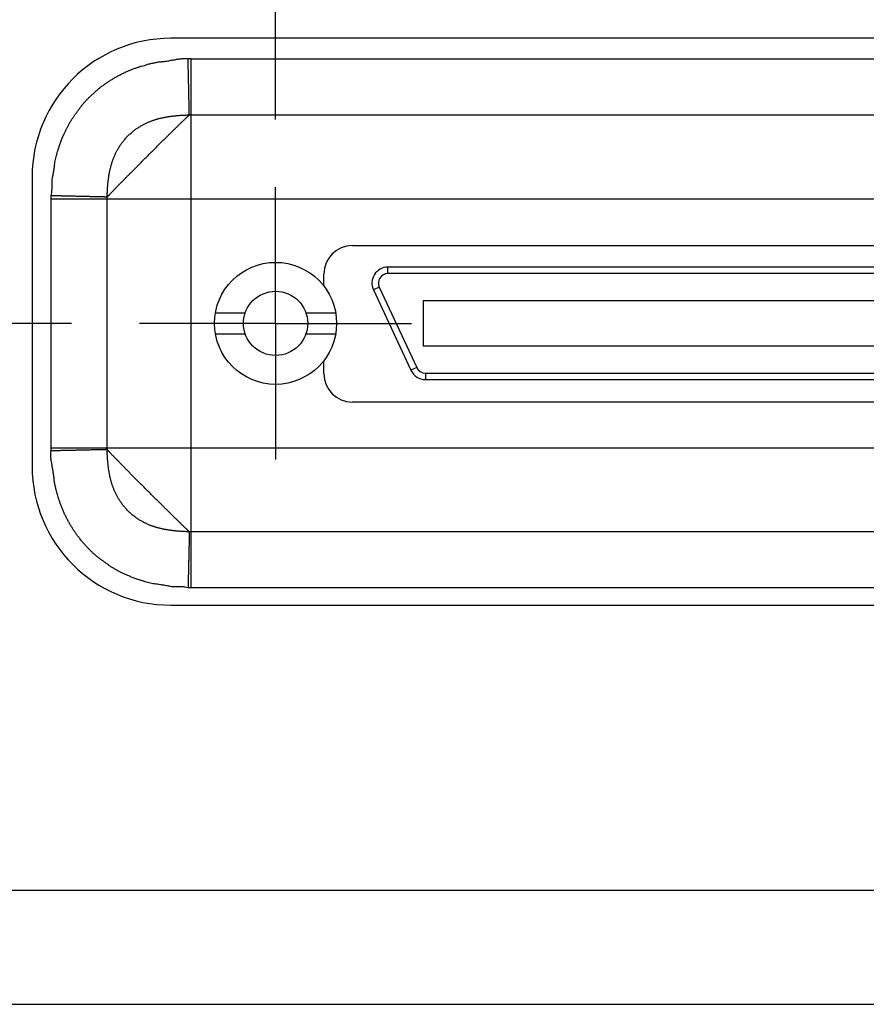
# Model space of a CAD drawing. Header units: inches. Extents: x 0 to 34, y 0 to 22.
# Tile 4 of 24: x 10.1 to 10.9, y 5.6 to 6.5. Entities that reach past the tile are written whole.
import ezdxf

# ---------------------------------------------------------------- set-up
doc = ezdxf.new("R2010")
doc.units = ezdxf.units.IN
doc.header["$LTSCALE"] = 1.87
doc.header["$MEASUREMENT"] = 0
doc.linetypes.add('CENTER', pattern=[0.6, 0.375, -0.075, 0.075, -0.075])
doc.layers.get('0').update_dxf_attribs({"linetype": 'CONTINUOUS'})
doc.layers.add('DEFAULT_1', color=7, linetype='CENTER')
doc.layers.add('DIMENSIONS', color=7, linetype='CONTINUOUS')
doc.styles.get("Standard").update_dxf_attribs({"font": 'txt', "width": 0.8})
doc.dimstyles.new('DIMSTYLE_2', dxfattribs={"dimtxt": 0.125, "dimasz": 0.18, "dimexe": 0.18, "dimexo": 0.0625, "dimgap": 0.09, "dimtad": 0, "dimtih": 1, "dimtoh": 1, "dimdec": 3, "dimlfac": 1.333333, "dimzin": 4, "dimdsep": 46, "dimtxsty": 'STANDARD', "dimblk": '_FILLED', "dimblk1": '_FILLED', "dimblk2": '_FILLED', "dimcen": 0.09, "dimadec": 0, "dimazin": 0, "dimtp": 0.01, "dimtm": 0.01, "dimtfac": 1, "dimtdec": 3, "dimtofl": 0, "dimtmove": 0, "dimatfit": 3, "dimldrblk": '_FILLED', "dimfxl": 1, "dimtolj": 1, "dimtzin": 4, "dimarcsym": 0})

# ---------------------------------------------------------------- blocks, each defined once
blk = doc.blocks.new('*D3')
at = {"layer": 'DIMENSIONS', "color": 2, "linetype": 'CONTINUOUS'}
blk.add_line((10.1346, 6.23322), (5.66877, 6.23322), dxfattribs=at)
at = {"layer": 'DIMENSIONS', "color": 2, "linetype": 'CONTINUOUS', "width": 0.8}
for s, p in [('[', (4.90627, 6.17072)), (']', (5.50627, 6.17072)), ('2X ', (4.08127, 6.17072)), ('.835', (4.38127, 6.17072)), ('21.21', (5.00627, 6.17072))]:
    blk.add_text(s, height=0.125, dxfattribs=at).set_placement(p)
blk = doc.blocks.new('_FILLED')
at = {"color": 0, "linetype": 'BYBLOCK'}
blk.add_solid([(0, 0), (-1, 0.1736), (-1, -0.1736)], dxfattribs=at)
blk = doc.blocks.new('*D20')
at = {"layer": 'DIMENSIONS', "color": 2, "linetype": 'CONTINUOUS'}
blk.add_line((10.32218, 6.42079), (10.32218, 7.59206), dxfattribs=at)
at = {"layer": 'DIMENSIONS', "color": 2, "linetype": 'CONTINUOUS', "width": 0.8}
for s, p in [(']', (10.38468, 8.97956)), ('134.31', (10.38468, 8.37956)), ('[', (10.38468, 8.27956)), ('5.288', (10.38468, 7.65456))]:
    blk.add_text(s, height=0.125, rotation=90, dxfattribs=at).set_placement(p)
blk = doc.blocks.new('*D21')
at = {"layer": 'DIMENSIONS', "color": 2, "linetype": 'CONTINUOUS'}
blk.add_line((11.43537, 6.42079), (11.43537, 7.59206), dxfattribs=at)
at = {"layer": 'DIMENSIONS', "color": 2, "linetype": 'CONTINUOUS', "width": 0.8}
for s, p in [(']', (11.49787, 8.97956)), ('172.01', (11.49787, 8.37956)), ('[', (11.49787, 8.27956)), ('6.772', (11.49787, 7.65456))]:
    blk.add_text(s, height=0.125, rotation=90, dxfattribs=at).set_placement(p)

msp = doc.modelspace()

# ---------------------------------------------------------------- linework, layer by layer
at = {"color": 7, "linetype": 'CONTINUOUS'}
for p, q in [((11.53165, 6.49534), (10.2259, 6.49534)), ((10.0984, 6.36784), (10.0984, 6.10159)), ((10.39277, 6.30475), (11.36477, 6.30475)), ((11.33202, 6.28489), (10.42552, 6.28489)), ((10.36652, 6.26847), (10.36652, 6.2785)), ((11.33202, 6.27899), (10.42552, 6.27899)), ((10.36582, 6.26847), (10.36652, 6.26847)), ((10.4175, 6.26638), (10.45192, 6.19256)), ((10.41214, 6.26389), (10.44657, 6.19007)), ((10.458, 6.25389), (10.458, 6.21255)), ((11.29954, 6.25389), (10.458, 6.25389)), ((10.2669, 6.24281), (10.29425, 6.24281)), ((10.3501, 6.24281), (10.37745, 6.24281)), ((10.2669, 6.22362), (10.29425, 6.22362)), ((10.3501, 6.22362), (10.37745, 6.22362)), ((10.458, 6.21255), (11.29954, 6.21255)), ((10.36652, 6.19797), (10.36582, 6.19797)), ((10.36652, 6.187), (10.36652, 6.19797)), ((10.45995, 6.18745), (11.2976, 6.18745)), ((10.45995, 6.18154), (11.2976, 6.18154)), ((11.36477, 6.16075), (10.39277, 6.16075)), ((10.2259, 5.97409), (11.53165, 5.97409)), ((6.41627, 5.71206), (15.34127, 5.71206)), ((6.38627, 5.60706), (15.37127, 5.60706))]:
    msp.add_line(p, q, dxfattribs=at)
at = {"color": 9, "linetype": 'CONTINUOUS'}
for p, q in [((10.24464, 6.47642), (11.51291, 6.47642)), ((10.24465, 5.99002), (10.24465, 6.47642)), ((10.24465, 6.42489), (11.5129, 6.42489)), ((10.11582, 6.34759), (11.64172, 6.34759)), ((10.11582, 6.11883), (10.11582, 6.34758)), ((10.16735, 6.11884), (10.16735, 6.34759)), ((10.42552, 6.27899), (10.42552, 6.28489)), ((10.4175, 6.26638), (10.41214, 6.26389)), ((10.45192, 6.19256), (10.44657, 6.19007)), ((10.45995, 6.18745), (10.45995, 6.18154)), ((10.11582, 6.11884), (11.64172, 6.11884)), ((11.5129, 6.04155), (10.24465, 6.04155)), ((11.51291, 5.99002), (10.24466, 5.99002))]:
    msp.add_line(p, q, dxfattribs=at)
at = {"color": 7, "linetype": 'CONTINUOUS'}
for radius in [0.0561, 0.02953]:
    msp.add_circle((10.32218, 6.23322), radius, dxfattribs=at)
for centre, radius, start, end in [((10.2259, 6.36784), 0.1275, 90, 180), ((10.39277, 6.2785), 0.02625, 90, 180), ((10.42552, 6.27013), 0.01476, 90, 205), ((10.42552, 6.27013), 0.00886, 90, 205), ((10.39277, 6.187), 0.02625, 180, 270), ((10.45995, 6.19631), 0.01476, 205, 270), ((10.45995, 6.19631), 0.00886, 205, 270), ((10.2259, 6.10159), 0.1275, 180, 270)]:
    msp.add_arc(centre, radius, start, end, dxfattribs=at)
at = {"color": 9, "linetype": 'CONTINUOUS'}
for points, knots in [([(10.11586, 6.35054), (10.11596, 6.35148), (10.11658, 6.35349), (10.11663, 6.35686), (10.11694, 6.36061), (10.1165, 6.36461), (10.11747, 6.36852), (10.11811, 6.37222), (10.11866, 6.37561), (10.11907, 6.37863), (10.11929, 6.38137), (10.11992, 6.38384), (10.12048, 6.38625), (10.12111, 6.38867), (10.12182, 6.39121), (10.12265, 6.39397), (10.12364, 6.39699), (10.1248, 6.40021), (10.12607, 6.40346), (10.12738, 6.40654), (10.12866, 6.40935), (10.12991, 6.41191), (10.13116, 6.41432), (10.13245, 6.41668), (10.13383, 6.41905), (10.13524, 6.42146), (10.13693, 6.42373), (10.13857, 6.42603), (10.1402, 6.42831), (10.14189, 6.4305), (10.14333, 6.43278), (10.14508, 6.43476), (10.14679, 6.43675), (10.14864, 6.43875), (10.15064, 6.44088), (10.15299, 6.44297), (10.15536, 6.44526), (10.15786, 6.44747), (10.16038, 6.44956), (10.16289, 6.45153), (10.16541, 6.45337), (10.16795, 6.45511), (10.17052, 6.45678), (10.17315, 6.4584), (10.17588, 6.45997), (10.1787, 6.46149), (10.18161, 6.46296), (10.18459, 6.46436), (10.1876, 6.46567), (10.19061, 6.46688), (10.19354, 6.46799), (10.19636, 6.46894), (10.19898, 6.46987), (10.20151, 6.47032), (10.20372, 6.47107), (10.20573, 6.4717), (10.20757, 6.47213), (10.20927, 6.47253), (10.21091, 6.47289), (10.21258, 6.47321), (10.21428, 6.47364), (10.21612, 6.47358), (10.21801, 6.47387), (10.21998, 6.47411), (10.22198, 6.47441), (10.22397, 6.47474), (10.22593, 6.47504), (10.22777, 6.47553), (10.22957, 6.47548), (10.23109, 6.47613), (10.23256, 6.47626), (10.23388, 6.47644), (10.2351, 6.47655), (10.23623, 6.47663), (10.23728, 6.47667), (10.23826, 6.47669), (10.23919, 6.4767), (10.24008, 6.47666), (10.24093, 6.4767), (10.24146, 6.47651), (10.24169, 6.47638)], [0, 0, 0, 0, 0.014162, 0.031243, 0.050408, 0.07079, 0.091017, 0.110232, 0.127457, 0.142535, 0.15606, 0.168617, 0.180798, 0.193176, 0.206256, 0.220524, 0.236457, 0.253975, 0.271906, 0.288954, 0.304282, 0.318314, 0.331691, 0.345057, 0.3588, 0.372836, 0.387031, 0.401251, 0.415357, 0.429216, 0.442726, 0.455789, 0.468783, 0.482263, 0.496779, 0.512668, 0.529422, 0.546335, 0.562784, 0.578715, 0.594279, 0.609628, 0.62493, 0.640355, 0.656072, 0.672158, 0.688523, 0.705059, 0.721632, 0.737974, 0.753775, 0.768733, 0.782668, 0.79553, 0.807223, 0.817711, 0.827058, 0.835656, 0.843948, 0.852366, 0.861118, 0.870264, 0.879829, 0.889812, 0.900014, 0.910215, 0.920198, 0.929745, 0.93867, 0.946793, 0.954125, 0.960794, 0.966897, 0.972534, 0.97778, 0.982692, 0.987326, 0.991737, 0.995984, 1, 1, 1, 1]), ([(10.24464, 6.47642), (10.24431, 6.47642), (10.24366, 6.47641), (10.24268, 6.4764), (10.24202, 6.47639), (10.24169, 6.47638)], [0, 0, 0, 0, 0.334014, 0.664529, 1, 1, 1, 1]), ([(10.24291, 6.42487), (10.24291, 6.42499), (10.2429, 6.42525), (10.24289, 6.42568), (10.24288, 6.42616), (10.24287, 6.4267), (10.24286, 6.42729), (10.24284, 6.42794), (10.24282, 6.42865), (10.24281, 6.42941), (10.24279, 6.43022), (10.24277, 6.43108), (10.24275, 6.432), (10.24273, 6.43296), (10.24271, 6.43398), (10.24268, 6.43504), (10.24266, 6.43615), (10.24263, 6.4373), (10.2426, 6.4385), (10.24258, 6.43974), (10.24255, 6.44103), (10.24252, 6.44235), (10.24249, 6.44371), (10.24245, 6.44511), (10.24242, 6.44654), (10.24239, 6.44801), (10.24236, 6.44951), (10.24232, 6.45104), (10.24229, 6.4526), (10.24225, 6.45418), (10.24221, 6.45579), (10.24218, 6.45743), (10.24214, 6.45908), (10.2421, 6.46076), (10.24207, 6.46245), (10.24203, 6.46416), (10.24199, 6.46588), (10.24195, 6.46761), (10.24191, 6.46935), (10.24187, 6.47111), (10.24183, 6.47286), (10.24179, 6.47462), (10.24177, 6.4758), (10.24175, 6.47638)], [0, 0, 0, 0, 0.007128, 0.015366, 0.024718, 0.035173, 0.04672, 0.059344, 0.073032, 0.087766, 0.10353, 0.120307, 0.13808, 0.156826, 0.176526, 0.197156, 0.218692, 0.24111, 0.264387, 0.288496, 0.313409, 0.339098, 0.365533, 0.392684, 0.42052, 0.449013, 0.478129, 0.507836, 0.538098, 0.568881, 0.60015, 0.63187, 0.664008, 0.696526, 0.729388, 0.762556, 0.795992, 0.829655, 0.863509, 0.897513, 0.93163, 0.965818, 1, 1, 1, 1]), ([(10.16737, 6.34934), (10.1675, 6.34947), (10.16776, 6.34976), (10.16818, 6.35021), (10.16863, 6.35069), (10.16913, 6.35121), (10.16966, 6.35177), (10.17022, 6.35236), (10.17083, 6.35298), (10.17146, 6.35365), (10.17213, 6.35434), (10.17284, 6.35507), (10.17357, 6.35583), (10.17434, 6.35663), (10.17515, 6.35746), (10.17598, 6.35832), (10.17685, 6.35921), (10.17775, 6.36014), (10.17869, 6.36109), (10.17965, 6.36208), (10.18064, 6.36309), (10.18164, 6.36411), (10.18265, 6.36514), (10.18366, 6.36616), (10.18466, 6.36718), (10.18567, 6.36821), (10.18671, 6.36926), (10.18778, 6.37034), (10.18889, 6.37147), (10.19004, 6.37263), (10.19122, 6.37382), (10.19242, 6.37504), (10.19364, 6.37627), (10.19487, 6.3775), (10.19611, 6.37875), (10.19736, 6.38), (10.19861, 6.38127), (10.19988, 6.38254), (10.20115, 6.38381), (10.20244, 6.3851), (10.20372, 6.38639), (10.20502, 6.38768), (10.20631, 6.38897), (10.2076, 6.39026), (10.20889, 6.39155), (10.21017, 6.39283), (10.21145, 6.3941), (10.21272, 6.39537), (10.21398, 6.39662), (10.21524, 6.39786), (10.21648, 6.3991), (10.2177, 6.40031), (10.21892, 6.40152), (10.22012, 6.4027), (10.2213, 6.40387), (10.22247, 6.40503), (10.22362, 6.40616), (10.22475, 6.40728), (10.22586, 6.40837), (10.22695, 6.40945), (10.22802, 6.4105), (10.22907, 6.41152), (10.23008, 6.41252), (10.23108, 6.41349), (10.23204, 6.41443), (10.23297, 6.41534), (10.23387, 6.41621), (10.23474, 6.41706), (10.23558, 6.41787), (10.23639, 6.41866), (10.23716, 6.41941), (10.23791, 6.42012), (10.23861, 6.4208), (10.23929, 6.42144), (10.23992, 6.42205), (10.24052, 6.42262), (10.24107, 6.42315), (10.24159, 6.42363), (10.24207, 6.42408), (10.2425, 6.42449), (10.24278, 6.42475), (10.24291, 6.42487)], [0, 0, 0, 0, 0.005217, 0.010921, 0.017137, 0.023851, 0.031052, 0.038729, 0.046874, 0.055474, 0.064522, 0.074013, 0.083941, 0.0943, 0.105086, 0.116306, 0.127969, 0.140085, 0.152642, 0.165571, 0.178792, 0.192216, 0.205737, 0.219214, 0.232597, 0.246032, 0.259715, 0.273893, 0.288749, 0.304149, 0.319893, 0.335897, 0.352106, 0.368462, 0.384917, 0.401472, 0.418137, 0.434921, 0.451826, 0.468826, 0.485892, 0.502993, 0.520102, 0.537194, 0.554245, 0.571232, 0.588134, 0.604929, 0.621599, 0.638124, 0.654486, 0.670671, 0.686668, 0.702463, 0.718046, 0.733406, 0.748536, 0.763423, 0.778051, 0.792396, 0.806433, 0.820137, 0.833486, 0.846463, 0.85905, 0.871231, 0.883001, 0.894362, 0.905311, 0.915846, 0.925951, 0.935606, 0.944796, 0.953509, 0.961729, 0.969442, 0.976637, 0.983302, 0.989428, 0.995, 1, 1, 1, 1]), ([(10.16737, 6.34935), (10.16738, 6.35002), (10.16741, 6.35132), (10.16748, 6.3532), (10.16756, 6.35493), (10.16765, 6.35653), (10.16775, 6.35803), (10.16786, 6.35945), (10.16797, 6.36081), (10.1681, 6.36212), (10.16823, 6.36339), (10.16838, 6.36464), (10.16853, 6.36585), (10.16869, 6.36705), (10.16886, 6.36821), (10.16904, 6.36935), (10.16923, 6.37047), (10.16944, 6.37158), (10.16966, 6.37271), (10.1699, 6.37387), (10.17016, 6.37505), (10.17045, 6.37625), (10.17075, 6.37744), (10.17106, 6.3786), (10.17139, 6.37973), (10.17173, 6.38083), (10.17208, 6.38192), (10.17245, 6.38301), (10.17286, 6.38412), (10.1733, 6.38527), (10.17378, 6.38645), (10.17429, 6.38766), (10.17485, 6.38887), (10.17543, 6.39009), (10.17605, 6.3913), (10.17671, 6.39253), (10.17741, 6.39377), (10.17817, 6.39503), (10.17899, 6.39632), (10.17986, 6.39762), (10.18078, 6.39891), (10.18175, 6.40019), (10.18276, 6.40147), (10.18384, 6.40274), (10.18497, 6.404), (10.18614, 6.40524), (10.18737, 6.40645), (10.18863, 6.40763), (10.18992, 6.40876), (10.19122, 6.40984), (10.19252, 6.41086), (10.19382, 6.41181), (10.19511, 6.41271), (10.19638, 6.41355), (10.19764, 6.41433), (10.19889, 6.41507), (10.20013, 6.41575), (10.20136, 6.41641), (10.20259, 6.41702), (10.20382, 6.4176), (10.20504, 6.41814), (10.20625, 6.41865), (10.20744, 6.41912), (10.2086, 6.41955), (10.20972, 6.41995), (10.21082, 6.42032), (10.21191, 6.42066), (10.213, 6.42099), (10.21412, 6.4213), (10.21527, 6.4216), (10.21643, 6.42189), (10.2176, 6.42217), (10.21876, 6.42242), (10.21991, 6.42265), (10.22104, 6.42287), (10.22215, 6.42307), (10.22327, 6.42325), (10.22441, 6.42343), (10.22556, 6.42359), (10.22674, 6.42375), (10.22794, 6.4239), (10.22917, 6.42404), (10.23043, 6.42417), (10.23172, 6.42429), (10.23306, 6.4244), (10.23445, 6.42451), (10.23592, 6.4246), (10.23749, 6.42469), (10.23917, 6.42477), (10.24099, 6.42483), (10.24225, 6.42486), (10.24291, 6.42487)], [0, 0, 0, 0, 0.016617, 0.031895, 0.046002, 0.059102, 0.071363, 0.082953, 0.094042, 0.104767, 0.115218, 0.125473, 0.135537, 0.145378, 0.154975, 0.164376, 0.173651, 0.182886, 0.192229, 0.201849, 0.211829, 0.221985, 0.23207, 0.241934, 0.251563, 0.260967, 0.270254, 0.279612, 0.289233, 0.299295, 0.309789, 0.320575, 0.331507, 0.342499, 0.35362, 0.364967, 0.376628, 0.388677, 0.401176, 0.41404, 0.427054, 0.440143, 0.453447, 0.467055, 0.480911, 0.494941, 0.509075, 0.523226, 0.537287, 0.551149, 0.564704, 0.577899, 0.590719, 0.603171, 0.61529, 0.627112, 0.638694, 0.650099, 0.661369, 0.672492, 0.683441, 0.694184, 0.704659, 0.714799, 0.724547, 0.733965, 0.743229, 0.752519, 0.762006, 0.771712, 0.781548, 0.791416, 0.801204, 0.810789, 0.820129, 0.82935, 0.838606, 0.847993, 0.857537, 0.867255, 0.877162, 0.887272, 0.897601, 0.908197, 0.919137, 0.93052, 0.942512, 0.955285, 0.969011, 0.983862, 1, 1, 1, 1]), ([(10.24291, 6.42487), (10.2431, 6.42487), (10.24349, 6.42488), (10.24407, 6.42489), (10.24445, 6.42489), (10.24465, 6.42489)], [0, 0, 0, 0, 0.3337, 0.666875, 1, 1, 1, 1]), ([(10.11582, 6.34758), (10.11582, 6.34791), (10.11583, 6.34857), (10.11584, 6.34956), (10.11585, 6.35021), (10.11586, 6.35054)], [0, 0, 0, 0, 0.334011, 0.665475, 1, 1, 1, 1]), ([(10.16737, 6.34935), (10.16725, 6.34935), (10.16699, 6.34935), (10.16656, 6.34936), (10.16608, 6.34937), (10.16554, 6.34938), (10.16495, 6.3494), (10.1643, 6.34941), (10.1636, 6.34943), (10.16284, 6.34945), (10.16203, 6.34946), (10.16116, 6.34948), (10.16025, 6.34951), (10.15928, 6.34953), (10.15827, 6.34955), (10.15721, 6.34958), (10.1561, 6.3496), (10.15494, 6.34963), (10.15375, 6.34966), (10.1525, 6.34968), (10.15122, 6.34971), (10.1499, 6.34974), (10.14854, 6.34978), (10.14714, 6.34981), (10.14571, 6.34984), (10.14424, 6.34987), (10.14274, 6.34991), (10.14121, 6.34994), (10.13965, 6.34998), (10.13807, 6.35002), (10.13646, 6.35005), (10.13482, 6.35009), (10.13317, 6.35013), (10.13149, 6.35017), (10.1298, 6.3502), (10.12809, 6.35024), (10.12637, 6.35028), (10.12464, 6.35032), (10.12289, 6.35036), (10.12114, 6.3504), (10.11938, 6.35044), (10.11762, 6.35048), (10.11644, 6.35051), (10.11586, 6.35052)], [0, 0, 0, 0, 0.0071, 0.015329, 0.024673, 0.035121, 0.046661, 0.05928, 0.07296, 0.087686, 0.103441, 0.120208, 0.137969, 0.156703, 0.176391, 0.19701, 0.218538, 0.24095, 0.26422, 0.288322, 0.313227, 0.33891, 0.365342, 0.392492, 0.42033, 0.448823, 0.477938, 0.507643, 0.537906, 0.568692, 0.599967, 0.631695, 0.663839, 0.696361, 0.729226, 0.762398, 0.79584, 0.829514, 0.863381, 0.897401, 0.931534, 0.965742, 1, 1, 1, 1]), ([(10.16735, 6.34759), (10.16735, 6.34779), (10.16735, 6.34817), (10.16736, 6.34875), (10.16737, 6.34914), (10.16737, 6.34934)], [0, 0, 0, 0, 0.333229, 0.666156, 1, 1, 1, 1]), ([(10.2417, 5.99005), (10.24076, 5.99015), (10.23875, 5.99078), (10.23538, 5.99083), (10.23162, 5.99114), (10.22762, 5.9907), (10.22372, 5.99166), (10.22002, 5.99231), (10.21663, 5.99286), (10.21361, 5.99326), (10.21087, 5.99348), (10.2084, 5.99411), (10.20599, 5.99467), (10.20357, 5.99531), (10.20103, 5.99602), (10.19827, 5.99685), (10.19525, 5.99784), (10.19203, 5.99899), (10.18878, 6.00027), (10.1857, 6.00158), (10.18289, 6.00286), (10.18033, 6.00411), (10.17792, 6.00535), (10.17556, 6.00664), (10.17319, 6.00802), (10.17078, 6.00944), (10.16851, 6.01112), (10.16621, 6.01277), (10.16393, 6.0144), (10.16174, 6.01609), (10.15946, 6.01752), (10.15748, 6.01927), (10.15549, 6.02099), (10.15349, 6.02284), (10.15136, 6.02484), (10.14927, 6.02719), (10.14698, 6.02955), (10.14477, 6.03205), (10.14268, 6.03458), (10.14071, 6.03709), (10.13887, 6.03961), (10.13713, 6.04214), (10.13546, 6.04471), (10.13384, 6.04735), (10.13227, 6.05007), (10.13075, 6.05289), (10.12928, 6.0558), (10.12788, 6.05878), (10.12657, 6.0618), (10.12536, 6.06481), (10.12425, 6.06774), (10.1233, 6.07056), (10.12237, 6.07318), (10.12192, 6.07571), (10.12117, 6.07792), (10.12054, 6.07992), (10.12011, 6.08177), (10.11971, 6.08347), (10.11935, 6.08511), (10.11903, 6.08677), (10.1186, 6.08848), (10.11866, 6.09032), (10.11837, 6.09221), (10.11813, 6.09417), (10.11783, 6.09617), (10.1175, 6.09817), (10.1172, 6.10012), (10.11671, 6.10196), (10.11676, 6.10376), (10.11611, 6.10528), (10.11597, 6.10675), (10.1158, 6.10808), (10.11569, 6.1093), (10.11561, 6.11043), (10.11557, 6.11148), (10.11555, 6.11246), (10.11554, 6.11339), (10.11558, 6.11427), (10.11554, 6.11512), (10.11573, 6.11565), (10.11586, 6.11589)], [0, 0, 0, 0, 0.014162, 0.031243, 0.050408, 0.07079, 0.091017, 0.110232, 0.127457, 0.142535, 0.15606, 0.168617, 0.180798, 0.193176, 0.206256, 0.220524, 0.236457, 0.253975, 0.271906, 0.288954, 0.304282, 0.318314, 0.331691, 0.345057, 0.3588, 0.372836, 0.387031, 0.401251, 0.415357, 0.429216, 0.442726, 0.455789, 0.468783, 0.482263, 0.496779, 0.512668, 0.529422, 0.546335, 0.562784, 0.578715, 0.594279, 0.609628, 0.62493, 0.640355, 0.656072, 0.672158, 0.688523, 0.705059, 0.721632, 0.737974, 0.753775, 0.768733, 0.782668, 0.79553, 0.807223, 0.817711, 0.827058, 0.835656, 0.843948, 0.852366, 0.861118, 0.870264, 0.879829, 0.889812, 0.900014, 0.910215, 0.920198, 0.929745, 0.93867, 0.946793, 0.954125, 0.960794, 0.966897, 0.972534, 0.97778, 0.982692, 0.987326, 0.991737, 0.995984, 1, 1, 1, 1]), ([(10.11586, 6.11589), (10.11585, 6.11622), (10.11584, 6.11687), (10.11583, 6.11785), (10.11582, 6.11851), (10.11582, 6.11883)], [0, 0, 0, 0, 0.335471, 0.665986, 1, 1, 1, 1]), ([(10.16737, 6.11711), (10.16725, 6.1171), (10.16699, 6.1171), (10.16656, 6.11709), (10.16608, 6.11708), (10.16554, 6.11706), (10.16495, 6.11705), (10.1643, 6.11704), (10.16359, 6.11702), (10.16283, 6.117), (10.16202, 6.11699), (10.16116, 6.11697), (10.16024, 6.11695), (10.15928, 6.11692), (10.15826, 6.1169), (10.1572, 6.11688), (10.15609, 6.11685), (10.15494, 6.11683), (10.15374, 6.1168), (10.1525, 6.11677), (10.15121, 6.11674), (10.14989, 6.11671), (10.14853, 6.11668), (10.14713, 6.11665), (10.1457, 6.11662), (10.14423, 6.11659), (10.14273, 6.11655), (10.1412, 6.11652), (10.13964, 6.11648), (10.13806, 6.11645), (10.13645, 6.11641), (10.13481, 6.11637), (10.13316, 6.11634), (10.13148, 6.1163), (10.12979, 6.11626), (10.12808, 6.11622), (10.12636, 6.11618), (10.12463, 6.11615), (10.12289, 6.11611), (10.12113, 6.11607), (10.11938, 6.11603), (10.11762, 6.11599), (10.11644, 6.11596), (10.11586, 6.11595)], [0, 0, 0, 0, 0.007128, 0.015366, 0.024718, 0.035173, 0.04672, 0.059344, 0.073032, 0.087766, 0.10353, 0.120307, 0.13808, 0.156826, 0.176526, 0.197156, 0.218692, 0.24111, 0.264387, 0.288496, 0.313409, 0.339098, 0.365533, 0.392684, 0.42052, 0.449013, 0.478129, 0.507836, 0.538098, 0.568881, 0.60015, 0.63187, 0.664008, 0.696526, 0.729388, 0.762556, 0.795992, 0.829655, 0.863509, 0.897513, 0.93163, 0.965818, 1, 1, 1, 1]), ([(10.16737, 6.1171), (10.16737, 6.1173), (10.16736, 6.11768), (10.16735, 6.11826), (10.16735, 6.11865), (10.16735, 6.11884)], [0, 0, 0, 0, 0.3337, 0.666875, 1, 1, 1, 1]), ([(10.24289, 6.04157), (10.24222, 6.04158), (10.24092, 6.04161), (10.23904, 6.04167), (10.23731, 6.04175), (10.23571, 6.04185), (10.23421, 6.04195), (10.23279, 6.04205), (10.23143, 6.04217), (10.23012, 6.0423), (10.22885, 6.04243), (10.2276, 6.04257), (10.22639, 6.04273), (10.22519, 6.04289), (10.22403, 6.04306), (10.22289, 6.04324), (10.22177, 6.04343), (10.22066, 6.04363), (10.21953, 6.04385), (10.21837, 6.04409), (10.21719, 6.04436), (10.21599, 6.04464), (10.2148, 6.04494), (10.21364, 6.04526), (10.21251, 6.04559), (10.21141, 6.04592), (10.21032, 6.04627), (10.20923, 6.04665), (10.20812, 6.04705), (10.20697, 6.04749), (10.20579, 6.04797), (10.20458, 6.04849), (10.20337, 6.04904), (10.20215, 6.04963), (10.20094, 6.05024), (10.19971, 6.0509), (10.19847, 6.05161), (10.19721, 6.05237), (10.19592, 6.05318), (10.19462, 6.05406), (10.19333, 6.05498), (10.19205, 6.05594), (10.19077, 6.05696), (10.1895, 6.05803), (10.18824, 6.05916), (10.187, 6.06034), (10.18579, 6.06157), (10.18461, 6.06283), (10.18348, 6.06411), (10.1824, 6.06542), (10.18138, 6.06672), (10.18043, 6.06802), (10.17953, 6.0693), (10.17869, 6.07058), (10.17791, 6.07183), (10.17717, 6.07308), (10.17649, 6.07432), (10.17583, 6.07556), (10.17522, 6.07679), (10.17464, 6.07802), (10.1741, 6.07924), (10.17359, 6.08045), (10.17312, 6.08164), (10.17269, 6.08279), (10.17229, 6.08392), (10.17192, 6.08502), (10.17158, 6.08611), (10.17125, 6.0872), (10.17094, 6.08832), (10.17064, 6.08946), (10.17035, 6.09062), (10.17007, 6.09179), (10.16982, 6.09296), (10.16959, 6.0941), (10.16937, 6.09523), (10.16917, 6.09635), (10.16899, 6.09747), (10.16881, 6.0986), (10.16865, 6.09976), (10.16849, 6.10094), (10.16834, 6.10214), (10.1682, 6.10337), (10.16807, 6.10462), (10.16795, 6.10592), (10.16784, 6.10725), (10.16773, 6.10865), (10.16764, 6.11012), (10.16755, 6.11168), (10.16747, 6.11336), (10.16741, 6.11519), (10.16738, 6.11645), (10.16737, 6.11711)], [0, 0, 0, 0, 0.016617, 0.031895, 0.046002, 0.059102, 0.071363, 0.082953, 0.094042, 0.104767, 0.115218, 0.125473, 0.135537, 0.145378, 0.154975, 0.164376, 0.173651, 0.182886, 0.192229, 0.201849, 0.211829, 0.221985, 0.23207, 0.241934, 0.251563, 0.260967, 0.270254, 0.279612, 0.289233, 0.299295, 0.309789, 0.320575, 0.331507, 0.342499, 0.35362, 0.364967, 0.376628, 0.388677, 0.401176, 0.41404, 0.427054, 0.440143, 0.453447, 0.467055, 0.480911, 0.494941, 0.509075, 0.523226, 0.537287, 0.551149, 0.564704, 0.577899, 0.590719, 0.603171, 0.61529, 0.627112, 0.638694, 0.650099, 0.661369, 0.672492, 0.683441, 0.694184, 0.704659, 0.714799, 0.724547, 0.733965, 0.743229, 0.752519, 0.762006, 0.771712, 0.781548, 0.791416, 0.801204, 0.810789, 0.820129, 0.82935, 0.838606, 0.847993, 0.857537, 0.867255, 0.877162, 0.887272, 0.897601, 0.908197, 0.919137, 0.93052, 0.942512, 0.955285, 0.969011, 0.983862, 1, 1, 1, 1]), ([(10.2429, 6.04157), (10.24277, 6.04169), (10.24248, 6.04195), (10.24203, 6.04237), (10.24155, 6.04283), (10.24103, 6.04332), (10.24047, 6.04385), (10.23988, 6.04442), (10.23926, 6.04502), (10.23859, 6.04566), (10.2379, 6.04633), (10.23717, 6.04703), (10.23641, 6.04777), (10.23561, 6.04854), (10.23478, 6.04934), (10.23392, 6.05018), (10.23303, 6.05105), (10.2321, 6.05195), (10.23115, 6.05289), (10.23016, 6.05385), (10.22915, 6.05483), (10.22813, 6.05583), (10.2271, 6.05684), (10.22608, 6.05785), (10.22506, 6.05886), (10.22403, 6.05987), (10.22298, 6.0609), (10.2219, 6.06197), (10.22077, 6.06308), (10.21961, 6.06424), (10.21842, 6.06542), (10.2172, 6.06662), (10.21597, 6.06784), (10.21474, 6.06907), (10.21349, 6.07031), (10.21224, 6.07155), (10.21097, 6.07281), (10.2097, 6.07408), (10.20843, 6.07535), (10.20714, 6.07663), (10.20585, 6.07792), (10.20456, 6.07921), (10.20327, 6.0805), (10.20198, 6.0818), (10.20069, 6.08308), (10.19941, 6.08437), (10.19814, 6.08565), (10.19687, 6.08692), (10.19562, 6.08818), (10.19438, 6.08943), (10.19314, 6.09067), (10.19193, 6.0919), (10.19072, 6.09311), (10.18954, 6.09431), (10.18837, 6.0955), (10.18721, 6.09666), (10.18608, 6.09781), (10.18496, 6.09894), (10.18387, 6.10006), (10.18279, 6.10115), (10.18174, 6.10222), (10.18072, 6.10326), (10.17972, 6.10428), (10.17875, 6.10527), (10.17781, 6.10623), (10.1769, 6.10716), (10.17603, 6.10807), (10.17518, 6.10894), (10.17437, 6.10977), (10.17358, 6.11058), (10.17283, 6.11136), (10.17212, 6.1121), (10.17144, 6.11281), (10.1708, 6.11348), (10.17019, 6.11412), (10.16962, 6.11471), (10.16909, 6.11527), (10.1686, 6.11579), (10.16816, 6.11626), (10.16775, 6.1167), (10.16749, 6.11697), (10.16737, 6.1171)], [0, 0, 0, 0, 0.005217, 0.010921, 0.017137, 0.023851, 0.031052, 0.038729, 0.046874, 0.055474, 0.064522, 0.074013, 0.083941, 0.0943, 0.105086, 0.116306, 0.127969, 0.140085, 0.152642, 0.165571, 0.178792, 0.192216, 0.205737, 0.219214, 0.232597, 0.246032, 0.259715, 0.273893, 0.288749, 0.304149, 0.319893, 0.335897, 0.352106, 0.368462, 0.384917, 0.401472, 0.418137, 0.434921, 0.451826, 0.468826, 0.485892, 0.502993, 0.520102, 0.537194, 0.554245, 0.571232, 0.588134, 0.604929, 0.621599, 0.638124, 0.654486, 0.670671, 0.686668, 0.702463, 0.718046, 0.733406, 0.748536, 0.763423, 0.778051, 0.792396, 0.806433, 0.820137, 0.833486, 0.846463, 0.85905, 0.871231, 0.883001, 0.894362, 0.905311, 0.915846, 0.925951, 0.935606, 0.944796, 0.953509, 0.961729, 0.969442, 0.976637, 0.983302, 0.989428, 0.995, 1, 1, 1, 1]), ([(10.24289, 6.04157), (10.24289, 6.04145), (10.24289, 6.04118), (10.24288, 6.04076), (10.24287, 6.04028), (10.24286, 6.03974), (10.24284, 6.03915), (10.24283, 6.0385), (10.24281, 6.03779), (10.24279, 6.03703), (10.24278, 6.03622), (10.24276, 6.03536), (10.24273, 6.03444), (10.24271, 6.03348), (10.24269, 6.03246), (10.24266, 6.0314), (10.24264, 6.03029), (10.24261, 6.02914), (10.24258, 6.02794), (10.24256, 6.0267), (10.24253, 6.02542), (10.2425, 6.0241), (10.24246, 6.02273), (10.24243, 6.02134), (10.2424, 6.0199), (10.24237, 6.01844), (10.24233, 6.01694), (10.2423, 6.01541), (10.24226, 6.01385), (10.24222, 6.01226), (10.24219, 6.01065), (10.24215, 6.00902), (10.24211, 6.00736), (10.24207, 6.00569), (10.24203, 6.004), (10.242, 6.00229), (10.24196, 6.00057), (10.24192, 5.99883), (10.24188, 5.99709), (10.24184, 5.99534), (10.2418, 5.99358), (10.24176, 5.99182), (10.24173, 5.99064), (10.24172, 5.99005)], [0, 0, 0, 0, 0.0071, 0.015329, 0.024673, 0.035121, 0.046661, 0.05928, 0.07296, 0.087686, 0.103441, 0.120208, 0.137969, 0.156703, 0.176391, 0.19701, 0.218538, 0.24095, 0.26422, 0.288322, 0.313227, 0.33891, 0.365342, 0.392492, 0.42033, 0.448823, 0.477938, 0.507643, 0.537906, 0.568692, 0.599967, 0.631695, 0.663839, 0.696361, 0.729226, 0.762398, 0.79584, 0.829514, 0.863381, 0.897401, 0.931534, 0.965742, 1, 1, 1, 1]), ([(10.24465, 6.04155), (10.24445, 6.04155), (10.24407, 6.04155), (10.24349, 6.04156), (10.2431, 6.04156), (10.2429, 6.04157)], [0, 0, 0, 0, 0.333229, 0.666156, 1, 1, 1, 1]), ([(10.24466, 5.99002), (10.24433, 5.99002), (10.24367, 5.99002), (10.24268, 5.99003), (10.24203, 5.99005), (10.2417, 5.99005)], [0, 0, 0, 0, 0.334011, 0.665475, 1, 1, 1, 1])]:
    msp.add_open_spline(points, degree=3, knots=knots, dxfattribs=at)
at = {"layer": 'DEFAULT_1', "color": 7, "linetype": 'CENTER'}
for q in [(10.32218, 6.35829), (10.1971, 6.23322), (10.32218, 6.10814), (10.44725, 6.23322)]:
    msp.add_line((10.32218, 6.23322), q, dxfattribs=at)

# ---------------------------------------------------------------- dimensions: what is measured, and where the dimension line sits
at = {"layer": 'DIMENSIONS', "color": 2, "linetype": 'CONTINUOUS'}
for feature_location, picture, middle in [((10.32218, 6.42079), '*D20', (10.32218, 8.36706)), ((11.43537, 6.42079), '*D21', (11.43537, 8.36706))]:
    dim = msp.add_ordinate_dim(feature_location=feature_location, offset=(0, 1.17127), dtype=1, origin=(6.35627, 6.87456), dimstyle='DIMSTYLE_2', dxfattribs=at)
    dim.commit()
    dim.dimension.update_dxf_attribs({"geometry": picture, "text_midpoint": middle})
dim = msp.add_ordinate_dim(feature_location=(10.1346, 6.23322), offset=(-4.46583, 0), dtype=0, origin=(6.38627, 5.60706), text='2X <>', dimstyle='DIMSTYLE_2', dxfattribs=at)
dim.commit()
dim.dimension.update_dxf_attribs({"geometry": '*D3', "text_midpoint": (4.84377, 6.23322)})

doc.saveas('drawing.dxf')
